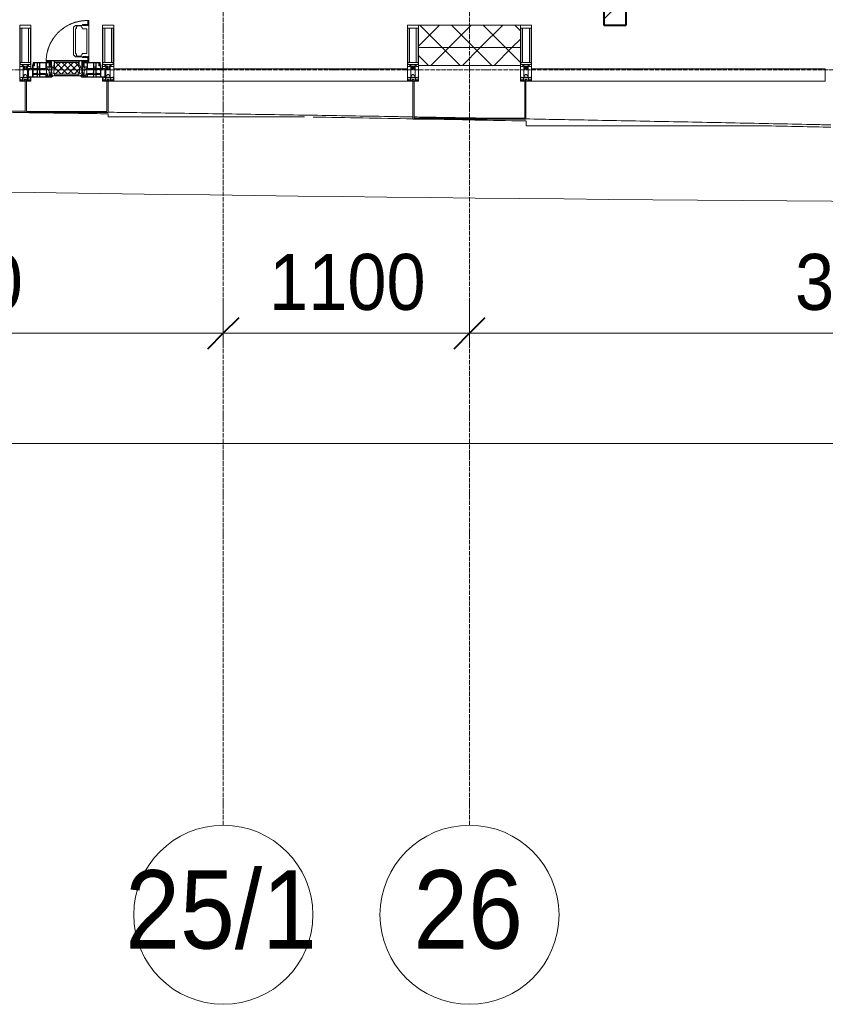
# Model space of a CAD drawing. Header units: millimetres. Extents: x 5617 to 113279, y 7718 to 199432.
# Tile 4 of 79: x 32816 to 36416, y 11226 to 15625. Entities that reach past the tile are written whole.
import ezdxf

# ---------------------------------------------------------------- set-up
doc = ezdxf.new("R2010")
doc.units = ezdxf.units.MM
for name, pattern in [('-D1-02х01', [3, 2, -1]), ('ADSK_Линия сетки', [25, 20, -2.5, 0, -2.5]), ('Линия сетки', [25, 20, -2.5, 0, -2.5])]:
    doc.linetypes.add(name, pattern=pattern)
for name, color, linetype, lineweight in [('Импосты витража', 7, 'Continuous', 18), ('Колонны', 7, 'Continuous', 18), ('Окна', 7, 'Continuous', 18), ('Оси', 7, 'Continuous', 9), ('Панели витража', 7, 'Continuous', 18), ('Размеры', 7, 'Continuous', 9), ('Размеры-100', 7, 'Continuous', 9), ('Стены разрез', 7, 'Continuous', 40), ('Стены штриховка', 7, 'Continuous', 40), ('Форма', 7, 'Continuous', 18), ('Формообразующий элемент-перекрытие', 7, 'Continuous', 18), ('Элементы узлов', 7, 'Continuous', 18)]:
    doc.layers.add(name, color=color, linetype=linetype, lineweight=lineweight)
doc.styles.add('Arial', font='arial.ttf', dxfattribs={"width": 0.9, "height": 250})
doc.styles.add('Arial_1', font='arial.ttf', dxfattribs={"width": 0.9, "height": 350})
doc.dimstyles.new('Основной_2_5_мм', dxfattribs={"dimscale": 304.8, "dimtxt": 255.06485, "dimasz": 0.463911, "dimexe": 0.492126, "dimexo": 0.492126, "dimgap": 0.098425, "dimtad": 1, "dimdec": 0, "dimdsep": 46, "dimtxsty": 'Arial', "dimblk1": 'OBLIQUE', "dimblk2": 'OBLIQUE', "dimsah": 1, "dimcen": 0.09, "dimdle": 0.492126, "dimazin": 2, "dimtfac": 1, "dimtdec": 4, "dimtix": 1, "dimtmove": 0, "dimatfit": 3, "dimfxl": 1, "dimtvp": 1, "dimtolj": 1, "dimtzin": 0, "dimlwd": 20, "dimlwe": 20, "dimarcsym": 2})
pattern_1 = [(45, (0, 0), (-70.71068, 70.71068), []), (135, (0, 0), (-70.71068, -70.71068), [])]

# ---------------------------------------------------------------- blocks, each defined once
blk = doc.blocks.new('135_SLK_K4_AR_rvt-1-МКСС_К4_L15_51_600_')
at = {"layer": 'Стены разрез', "lineweight": 9, "true_color": 0xaaaaaa}
h = blk.add_hatch(dxfattribs=at)
h.set_pattern_fill('FP_3', color=253, style=0, pattern_type=2)
h.set_pattern_definition([(45, (0, 0), (-70.71068, 70.71068), [])])
h.paths.add_polyline_path([(105050, 15600), (105050, 19750), (104950, 19750), (104950, 15600)])
at = {"layer": 'Стены разрез', "color": 253, "true_color": 0xaaaaaa}
for p, q in [((104950, 19750), (104950, 15600)), ((105050, 15600), (105050, 19750)), ((104950, 15600), (105050, 15600))]:
    blk.add_line(p, q, dxfattribs=at)
blk = doc.blocks.new('System Panel - A_PAN_Glass-7508020-МКСС_К4_L15_51_600_')
at = {"layer": 'Панели витража', "color": 253, "lineweight": 5, "true_color": 0xaaaaaa}
for p, q in [((656.25, 55), (-656.25, 55)), ((-656.25, 55), (-656.25, 0)), ((656.25, 0), (656.25, 55)), ((-656.25, 0), (656.25, 0))]:
    blk.add_line(p, q, dxfattribs=at)
blk = doc.blocks.new('Rectangular Mullion - 50Wx250H-2623690-МКСС_К4_L15_51_600_')
at = {"layer": 'Элементы узлов', "color": 253, "lineweight": 5, "true_color": 0xaaaaaa}
for p, q in [((-25, 65.2), (-25, 250)), ((-25, 250), (0, 250)), ((-23, 237.3), (0, 237.3)), ((-23, 237.3), (-23, 73.6)), ((-14.9, 84), (-14.9, 237.3)), ((25, 250), (0, 250)), ((23, 237.3), (0, 237.3)), ((14.9, 84), (14.9, 237.3)), ((23, 237.3), (23, 73.6)), ((25, 65.2), (25, 250)), ((-14, 65.2), (-25, 65.2)), ((0, 84), (-23, 84)), ((-0.5, 73.6), (-23, 73.6)), ((-14, 71.3), (-14, 65.2)), ((-10, 71.3), (-14, 71.3)), ((-10, 53), (-10, 71.3)), ((-8.7, 53), (-10, 53)), ((-10, 53), (-10, 17)), ((-8.7, 53), (-7, 54.7)), ((-7, 65.2), (-5.9, 67.3)), ((-7, 65.2), (-7, 54.7)), ((-4.1, 67.3), (-5.9, 67.3)), ((-4.1, 67.3), (-2.9, 65.1)), ((-2.9, 65.1), (-2.9, 54.6)), ((-1.3, 53), (-2.9, 54.6)), ((0, 53), (-1.3, 53)), ((0, 84), (23, 84)), ((0, 53), (1.3, 53)), ((0.5, 73.6), (23, 73.6)), ((1.3, 53), (2.9, 54.6)), ((4.1, 67.3), (2.9, 65.1)), ((2.9, 65.1), (2.9, 54.6)), ((4.1, 67.3), (5.9, 67.3)), ((7, 65.2), (5.9, 67.3)), ((7, 65.2), (7, 54.7)), ((8.7, 53), (7, 54.7)), ((8.7, 53), (10, 53)), ((10, 71.3), (14, 71.3)), ((10, 53), (10, 71.3)), ((10, 53), (10, 17)), ((14, 71.3), (14, 65.2)), ((14, 65.2), (25, 65.2)), ((-23.8, 14.6), (-25, 14.2)), ((-25, 0), (-25, 14.2)), ((-22.3, 17), (-23.8, 17)), ((-23.8, 17), (-23.8, 14.6)), ((-22.5, 10.6), (-23.8, 14.6)), ((-22.5, 10.6), (-23.7, 9.9)), ((-23.7, 1.3), (-23.7, 9.9)), ((-23.7, 1.3), (-11.8, 1.3)), ((-23.2, 10.2), (-22.5, 8)), ((-22.5, 8), (-22.5, 4.5)), ((-21.3, 4.5), (-22.5, 4.5)), ((-22.3, 17), (-22.3, 16)), ((-22.3, 16), (-21.3, 16)), ((-19, 17.6), (-21.3, 16)), ((-21.3, 4.5), (-21.3, 6.5)), ((-21.3, 6.5), (-14.2, 6.5)), ((-18.4, 16.6), (-19, 17.6)), ((-7.4, 16.6), (-18.4, 16.6)), ((-14.2, 6.5), (-14.2, 4.5)), ((-13.2, 4.5), (-14.2, 4.5)), ((-13.2, 4.5), (-12.2, 7.2)), ((-12.7, 7.6), (-11.3, 11.4)), ((-12.7, 7.6), (-11.8, 6.9)), ((-12.2, 9), (-12.2, 14.8)), ((-12.2, 14.8), (0, 14.8)), ((-11.8, 1.3), (-11.8, 6.9)), ((-10.5, 11.2), (-11.3, 11.4)), ((-10.5, 1.5), (-10.5, 11.2)), ((-4.8, 1.5), (-10.5, 1.5)), ((-10, 17), (-7.5, 17)), ((-8.5, 23), (-1.5, 30)), ((-8.5, 18.5), (-8.5, 23)), ((-7.5, 18.5), (-8.5, 18.5)), ((-7.5, 17), (-7.5, 18.5)), ((-7.4, 18), (-7.4, 16.6)), ((-2.6, 18), (-7.4, 18)), ((0, 8), (-4.8, 8)), ((-4.8, 1.5), (-4.8, 8)), ((-2.6, 18), (-2.6, 16.8)), ((-2.6, 16.8), (0, 16.8)), ((-1.5, 30), (0, 30)), ((1.5, 30), (0, 30)), ((2.6, 16.8), (0, 16.8)), ((0, 14.8), (0, 16.8)), ((0, 14.8), (0, 16.8)), ((12.2, 14.8), (0, 14.8)), ((0, 0), (0, 8)), ((0, 8), (4.8, 8)), ((0, 0), (0, 8)), ((8.5, 23), (1.5, 30)), ((2.6, 18), (2.6, 16.8)), ((2.6, 18), (7.4, 18)), ((4.8, 1.5), (4.8, 8)), ((4.8, 1.5), (10.5, 1.5)), ((7.4, 18), (7.4, 16.6)), ((7.4, 16.6), (18.4, 16.6)), ((7.5, 18.5), (8.5, 18.5)), ((7.5, 17), (7.5, 18.5)), ((10, 17), (7.5, 17)), ((8.5, 18.5), (8.5, 23)), ((10.5, 11.2), (11.3, 11.4)), ((10.5, 1.5), (10.5, 11.2)), ((12.7, 7.6), (11.3, 11.4)), ((12.7, 7.6), (11.8, 6.9)), ((11.8, 1.3), (11.8, 6.9)), ((23.7, 1.3), (11.8, 1.3)), ((12.2, 9), (12.2, 14.8)), ((13.2, 4.5), (12.2, 7.2)), ((13.2, 4.5), (14.2, 4.5)), ((21.3, 6.5), (14.2, 6.5)), ((14.2, 6.5), (14.2, 4.5)), ((18.4, 16.6), (19, 17.6)), ((19, 17.6), (21.3, 16)), ((22.3, 16), (21.3, 16)), ((21.3, 4.5), (21.3, 6.5)), ((21.3, 4.5), (22.5, 4.5)), ((22.3, 17), (22.3, 16)), ((22.3, 17), (23.8, 17)), ((22.5, 10.6), (23.8, 14.6)), ((22.5, 10.6), (23.7, 9.9)), ((23.2, 10.2), (22.5, 8)), ((22.5, 8), (22.5, 4.5)), ((23.7, 1.3), (23.7, 9.9)), ((23.8, 17), (23.8, 14.6)), ((23.8, 14.6), (25, 14.2)), ((25, 0), (25, 14.2)), ((-25, 0), (0, 0)), ((25, 0), (0, 0))]:
    blk.add_line(p, q, dxfattribs=at)
for centre, start, end in [((-0.5, 73.1), 360, 90), ((0.5, 73.1), 90, 180)]:
    blk.add_arc(centre, 0.5, start, end, dxfattribs=at)
blk = doc.blocks.new('Rectangular Mullion - R_StandardFrame_50Wx250H-V56-МКСС_К4_L15_51_600_')
at = {"layer": 'Импосты витража', "color": 253, "lineweight": 5, "true_color": 0xaaaaaa}
for p, q in [((-25, -250), (-25, 0)), ((-25, 0), (0, 0)), ((5, 0), (25, 0)), ((25, 0), (25, -250)), ((25, -250), (-25, -250))]:
    blk.add_line(p, q, dxfattribs=at)
blk = doc.blocks.new('Rectangular Mullion - R_StandardFrame_50Wx250H-7505731-МКСС_К4_L15_51_600_')
at = {"layer": 'Импосты витража', "color": 253, "lineweight": 5, "true_color": 0xaaaaaa}
for p, q in [((-25, -250), (-25, 0)), ((-25, 0), (-5, 0)), ((0, 0), (25, 0)), ((25, 0), (25, -250)), ((25, -250), (-25, -250))]:
    blk.add_line(p, q, dxfattribs=at)
blk = doc.blocks.new('System Panel - A_PAN_Glass-7508972-МКСС_К4_L15_51_600_')
at = {"layer": 'Панели витража', "color": 253, "lineweight": 5, "true_color": 0xaaaaaa}
for p, q in [((656.25, 55), (-656.25, 55)), ((-656.25, 55), (-656.25, 0)), ((656.25, 0), (656.25, 55)), ((-656.25, 0), (656.25, 0))]:
    blk.add_line(p, q, dxfattribs=at)
blk = doc.blocks.new('A_PAN_Створка - 383мм-V66-МКСС_К4_L15_51_600_')
at = {"layer": 'Панели витража', "lineweight": 5}
h = blk.add_hatch(dxfattribs=at)
h.set_pattern_fill('FP_9', color=256, style=0, pattern_type=2)
h.set_pattern_definition([(45, (-102550, -15350), (-14.1421356, 14.1421356), []), (135, (-102550, -15350), (-14.1421356, -14.1421356), [])])
h.paths.add_polyline_path([(-54.5, 31.8), (54.5, 31.8), (54.9, 34.1), (57.2, 36.4), (57.2, 60.8), (54.6, 63.4), (53.6, 82.7), (-54.6, 81.8), (-54.6, 63.4), (-57.2, 60.8), (-57.2, 36.4), (-54.9, 34.1)])
at = {"layer": 'Окна', "lineweight": 5}
for p, q in [((95.1, 270.5), (95.1, 252.9)), ((99.6, 270.5), (95.1, 270.5)), ((99.6, 270.5), (99.6, 87.5)), ((39.7, 249), (31.1, 240.4)), ((31.1, 117.6), (31.1, 240.4)), ((41.4, 234.2), (39.1, 233.8)), ((39.1, 179), (39.1, 233.8)), ((70.1, 249), (39.7, 249)), ((41.4, 234.2), (43.5, 236.3)), ((45, 244.7), (42.3, 239.8)), ((42.3, 239.8), (43.5, 236.3)), ((45.9, 246.8), (45, 244.7)), ((63.3, 246.8), (45.9, 246.8)), ((64.1, 245), (63.3, 246.8)), ((64.1, 245), (66.7, 241)), ((66.7, 241), (68.6, 239.7)), ((68.6, 239.7), (68.6, 236.4)), ((68.6, 236.4), (71.1, 233.9)), ((70.1, 252.9), (70.1, 249)), ((95.1, 252.9), (70.1, 252.9)), ((71.1, 233.9), (89.5, 233.9)), ((74.1, 248.4), (74.1, 252.9)), ((89.1, 248.4), (74.1, 248.4)), ((89.1, 252.9), (89.1, 248.4)), ((89.5, 233.9), (90.6, 232.8)), ((90.6, 125.2), (90.6, 232.8)), ((93.1, 248.4), (93.1, 252.9)), ((97.9, 248.4), (93.1, 248.4)), ((97.9, 262.4), (95.1, 262.4)), ((97.9, 262.4), (97.9, 248.4)), ((39.1, 179), (39.1, 124.2)), ((-91.5, 92), (91.5, 92)), ((-91.5, 87.5), (-91.5, 92)), ((39.7, 109), (31.1, 117.6)), ((41.4, 123.8), (39.1, 124.2)), ((70.1, 109), (39.7, 109)), ((41.4, 123.8), (43.5, 121.7)), ((42.3, 118.2), (43.5, 121.7)), ((45, 113.3), (42.3, 118.2)), ((45.9, 111.2), (45, 113.3)), ((63.3, 111.2), (45.9, 111.2)), ((64.1, 113), (63.3, 111.2)), ((64.1, 113), (66.7, 117)), ((66.7, 117), (68.6, 118.3)), ((68.6, 121.6), (71.1, 124.1)), ((68.6, 118.3), (68.6, 121.6)), ((70.1, 105.1), (70.1, 109)), ((95.1, 105.1), (70.1, 105.1)), ((71.1, 124.1), (89.5, 124.1)), ((74.1, 109.6), (74.1, 105.1)), ((89.1, 109.6), (74.1, 109.6)), ((89.1, 105.1), (89.1, 109.6)), ((89.5, 124.1), (90.6, 125.2)), ((91.5, 92), (91.5, 87.5)), ((93.1, 109.6), (93.1, 105.1)), ((97.9, 109.6), (93.1, 109.6)), ((95.1, 87.5), (95.1, 105.1)), ((97.9, 95.6), (95.1, 95.6)), ((97.9, 95.6), (97.9, 109.6)), ((-171, 57), (-156, 57)), ((-171, 17), (-171, 57)), ((-153, 73.5), (-150, 73.5)), ((-153, 60), (-153, 73.5)), ((-150, 84), (-78, 84)), ((-150, 73.5), (-150, 84)), ((-73.9, 87.5), (-91.5, 87.5)), ((-78, 84), (-78, 23.5)), ((-73.9, 62.5), (-73.9, 87.5)), ((-70, 62.5), (-73.9, 62.5)), ((-70, 32.1), (-70, 62.5)), ((70, 62.5), (70, 32.1)), ((73.9, 62.5), (70, 62.5)), ((73.9, 87.5), (73.9, 62.5)), ((91.5, 87.5), (73.9, 87.5)), ((78, 84), (150, 84)), ((78, 23.5), (78, 84)), ((99.6, 87.5), (95.1, 87.5)), ((150, 84), (150, 73.5)), ((150, 73.5), (153, 73.5)), ((153, 73.5), (153, 60)), ((156, 57), (171, 57)), ((171, 57), (171, 17)), ((-67.9, 17), (-171, 17)), ((-78, 23.5), (-67.9, 23.5)), ((-61.4, 23.5), (-70, 32.1)), ((-67.9, 23.5), (-64.6, 26.8)), ((-67.9, 17), (-67.9, 23.5)), ((-61.4, 23.5), (-67.9, 17)), ((-64.6, 26.8), (-61.4, 23.5)), ((61.4, 23.5), (-61.4, 23.5)), ((70, 32.1), (61.4, 23.5)), ((61.4, 23.5), (64.6, 26.8)), ((67.9, 17), (61.4, 23.5)), ((64.6, 26.8), (67.9, 23.5)), ((67.9, 23.5), (67.9, 17)), ((67.9, 23.5), (78, 23.5)), ((171, 17), (67.9, 17))]:
    blk.add_line(p, q, dxfattribs=at)
at = {"layer": 'Окна', "color": 253, "lineweight": 5, "true_color": 0xaaaaaa}
for p, q in [((-171, 55.5), (-152, 55.5)), ((-152, 20), (-152, 73.5)), ((-150.5, 69.5), (-150.5, 73.5)), ((-145, 69.5), (-150.5, 69.5)), ((-150.5, 33.6), (-150.5, 68)), ((-150.5, 68), (-143.5, 68)), ((-150.5, 56.6), (-132.4, 56.6)), ((-136.4, 52.4), (-150.5, 52.4)), ((-148.5, 82.5), (-132.4, 82.5)), ((-148.5, 81), (-148.5, 82.5)), ((-143.5, 81), (-148.5, 81)), ((-145, 69.5), (-145, 79.5)), ((-143.5, 68), (-143.5, 81)), ((-137.2, 54.8), (-135.8, 50.8)), ((-132.5, 54.8), (-137.2, 54.8)), ((-132.1, 49), (-135.8, 50.8)), ((-132.5, 53.8), (-133.4, 52)), ((-133.4, 52), (-130.1, 50.4)), ((-132.5, 53.8), (-132.5, 54.8)), ((-132.4, 56.6), (-132.4, 82.5)), ((-132.1, 49), (-132.1, 36.8)), ((-131, 82.5), (-120.8, 82.5)), ((-131, 82.5), (-131, 64.6)), ((-131, 64.6), (-120.8, 64.6)), ((-131, 56.5), (-131, 62.6)), ((-120.8, 62.6), (-131, 62.6)), ((-131, 56.5), (-120.8, 56.5)), ((-131, 55.1), (-131, 52.7)), ((-120.8, 55.1), (-131, 55.1)), ((-129.4, 51.1), (-131, 52.7)), ((-130.1, 50.4), (-129.4, 51.1)), ((-130.1, 35.3), (-130.1, 50.4)), ((-122.4, 51.1), (-120.8, 52.7)), ((-121.7, 50.4), (-122.4, 51.1)), ((-118.4, 52), (-121.7, 50.4)), ((-121.7, 35.3), (-121.7, 50.4)), ((-120.8, 82.5), (-120.8, 64.6)), ((-120.8, 56.5), (-120.8, 62.6)), ((-120.8, 55.1), (-120.8, 52.7)), ((-119.7, 49), (-115.9, 50.8)), ((-119.7, 49), (-119.7, 36.8)), ((-119.3, 82.5), (-92.5, 82.5)), ((-119.3, 56.6), (-119.3, 82.5)), ((-92.5, 56.6), (-119.3, 56.6)), ((-119.3, 54.8), (-114.6, 54.8)), ((-119.3, 53.8), (-119.3, 54.8)), ((-119.3, 53.8), (-118.4, 52)), ((-114.6, 54.8), (-115.9, 50.8)), ((-94.1, 52.5), (-115.3, 52.5)), ((-89.9, 50.9), (-94.1, 52.5)), ((-92.5, 56.6), (-92.5, 82.5)), ((-90.8, 82.5), (-79.5, 82.5)), ((-90.8, 64.6), (-90.8, 82.5)), ((-80.1, 64.6), (-90.8, 64.6)), ((-90.8, 62.7), (-90.8, 56.6)), ((-80.4, 62.7), (-90.8, 62.7)), ((-90.8, 56.6), (-85.9, 56.6)), ((-89.9, 52.2), (-88.6, 53.5)), ((-89.9, 52.2), (-89.9, 50.9)), ((-89.9, 35.1), (-89.9, 50.9)), ((-85.9, 53.5), (-88.6, 53.5)), ((-85.9, 56.6), (-85.9, 53.5)), ((-85.9, 53.5), (-78, 45.6)), ((-85, 84), (-85, 87.5)), ((-85, 87.5), (-78, 87.5)), ((-78, 84), (-85, 84)), ((-80.4, 61.1), (-80.4, 62.7)), ((-78, 61.1), (-80.4, 61.1)), ((-80.1, 66.1), (-80.1, 64.6)), ((-78, 66.1), (-80.1, 66.1)), ((-79.5, 82.5), (-79.5, 80.6)), ((-79.5, 80.6), (-78, 80.6)), ((-78, 87.5), (-78, 84)), ((-78, 66.1), (-78, 61.1)), ((-78, 45.6), (-78, 36.8)), ((78, 87.5), (78, 84)), ((85, 87.5), (78, 87.5)), ((78, 84), (85, 84)), ((79.5, 80.6), (78, 80.6)), ((78, 66.1), (78, 61.1)), ((78, 66.1), (80.1, 66.1)), ((78, 61.1), (80.4, 61.1)), ((85.9, 53.5), (78, 45.6)), ((78, 45.6), (78, 36.8)), ((90.8, 82.5), (79.5, 82.5)), ((79.5, 82.5), (79.5, 80.6)), ((80.1, 66.1), (80.1, 64.6)), ((80.1, 64.6), (90.8, 64.6)), ((80.4, 62.7), (90.8, 62.7)), ((80.4, 61.1), (80.4, 62.7)), ((85, 84), (85, 87.5)), ((85.9, 56.6), (85.9, 53.5)), ((90.8, 56.6), (85.9, 56.6)), ((85.9, 53.5), (88.6, 53.5)), ((89.9, 52.2), (88.6, 53.5)), ((89.9, 50.9), (94.1, 52.5)), ((89.9, 52.2), (89.9, 50.9)), ((89.9, 35.1), (89.9, 50.9)), ((90.8, 64.6), (90.8, 82.5)), ((90.8, 62.7), (90.8, 56.6)), ((119.3, 82.5), (92.5, 82.5)), ((92.5, 56.6), (92.5, 82.5)), ((92.5, 56.6), (119.3, 56.6)), ((94.1, 52.5), (115.3, 52.5)), ((114.6, 54.8), (115.9, 50.8)), ((119.3, 54.8), (114.6, 54.8)), ((119.7, 49), (115.9, 50.8)), ((119.3, 53.8), (118.4, 52)), ((118.4, 52), (121.7, 50.4)), ((119.3, 56.6), (119.3, 82.5)), ((119.3, 53.8), (119.3, 54.8)), ((119.7, 49), (119.7, 36.8)), ((120.8, 82.5), (120.8, 64.6)), ((131, 82.5), (120.8, 82.5)), ((131, 64.6), (120.8, 64.6)), ((120.8, 56.5), (120.8, 62.6)), ((120.8, 62.6), (131, 62.6)), ((131, 56.5), (120.8, 56.5)), ((120.8, 55.1), (120.8, 52.7)), ((120.8, 55.1), (131, 55.1)), ((122.4, 51.1), (120.8, 52.7)), ((121.7, 50.4), (122.4, 51.1)), ((121.7, 35.3), (121.7, 50.4)), ((129.4, 51.1), (131, 52.7)), ((130.1, 50.4), (129.4, 51.1)), ((133.4, 52), (130.1, 50.4)), ((130.1, 35.3), (130.1, 50.4)), ((131, 82.5), (131, 64.6)), ((131, 56.5), (131, 62.6)), ((131, 55.1), (131, 52.7)), ((132.1, 49), (135.8, 50.8)), ((132.1, 49), (132.1, 36.8)), ((132.4, 56.6), (132.4, 82.5)), ((148.5, 82.5), (132.4, 82.5)), ((150.5, 56.6), (132.4, 56.6)), ((132.5, 54.8), (137.2, 54.8)), ((132.5, 53.8), (132.5, 54.8)), ((132.5, 53.8), (133.4, 52)), ((137.2, 54.8), (135.8, 50.8)), ((136.4, 52.4), (150.5, 52.4)), ((143.5, 81), (148.5, 81)), ((143.5, 68), (143.5, 81)), ((150.5, 68), (143.5, 68)), ((145, 69.5), (145, 79.5)), ((145, 69.5), (150.5, 69.5)), ((148.5, 81), (148.5, 82.5)), ((150.5, 69.5), (150.5, 73.5)), ((150.5, 33.6), (150.5, 68)), ((152, 20), (152, 73.5)), ((171, 55.5), (152, 55.5)), ((-171, 18.5), (-153.5, 18.5)), ((-153.5, 18.5), (-152, 20)), ((-136.3, 33.6), (-150.5, 33.6)), ((-150.5, 29.4), (-132.4, 29.4)), ((-150.5, 17), (-150.5, 29.4)), ((-132.4, 18.6), (-150.5, 18.6)), ((-137.2, 31), (-135.8, 35)), ((-132.5, 31), (-137.2, 31)), ((-132.1, 36.8), (-135.8, 35)), ((-133.4, 33.7), (-130.1, 35.3)), ((-132.5, 31.9), (-133.4, 33.7)), ((-132.5, 31.9), (-132.5, 31)), ((-132.4, 29.4), (-132.4, 18.6)), ((-129.4, 34.6), (-131, 33)), ((-131, 30.9), (-131, 33)), ((-120.8, 30.9), (-131, 30.9)), ((-131, 29.5), (-120.8, 29.5)), ((-131, 18.2), (-131, 29.5)), ((-120.8, 18.2), (-131, 18.2)), ((-130.1, 35.3), (-129.4, 34.6)), ((-121.7, 35.3), (-122.4, 34.6)), ((-122.4, 34.6), (-120.8, 33)), ((-118.4, 33.7), (-121.7, 35.3)), ((-120.8, 30.9), (-120.8, 33)), ((-120.8, 18.2), (-120.8, 29.5)), ((-119.7, 36.8), (-115.9, 35)), ((-119.3, 31.9), (-118.4, 33.7)), ((-119.3, 31.9), (-119.3, 31)), ((-119.3, 31), (-114.6, 31)), ((-92.5, 29.4), (-119.3, 29.4)), ((-119.3, 29.4), (-119.3, 18.6)), ((-119.3, 18.6), (-92.5, 18.6)), ((-114.6, 31), (-115.9, 35)), ((-94.1, 33.5), (-115.4, 33.5)), ((-89.9, 35.1), (-94.1, 33.5)), ((-92.5, 18.6), (-92.5, 29.4)), ((-90.8, 18.5), (-90.8, 29.4)), ((-90.8, 29.4), (-85.9, 29.4)), ((-87.3, 18.5), (-90.8, 18.5)), ((-89.9, 32.5), (-89.9, 35.1)), ((-85.9, 32.5), (-89.9, 32.5)), ((-87.3, 21.9), (-85.9, 21.9)), ((-87.3, 20.4), (-87.3, 21.9)), ((-87.3, 20.4), (-87.3, 18.5)), ((-84.8, 20.4), (-87.3, 20.4)), ((-85.9, 29.4), (-85.9, 32.5)), ((-85.9, 21.9), (-85.9, 29.4)), ((-85.9, 18.2), (-85.9, 20.4)), ((-75.9, 18.2), (-85.9, 18.2)), ((-83.4, 20.4), (-84.8, 20.4)), ((-70, 33.8), (-83.4, 20.4)), ((-78, 36.8), (-70, 36.8)), ((-75.9, 23.5), (-73, 23.5)), ((-75.9, 21.5), (-75.9, 23.5)), ((-75.9, 21.5), (-75.9, 18.2)), ((-74.9, 21.5), (-75.9, 21.5)), ((-74.9, 17.9), (-74.9, 21.5)), ((-68.9, 17.9), (-74.9, 17.9)), ((-67.2, 29.3), (-73, 23.5)), ((-70, 36.8), (-70, 33.8)), ((-68.9, 21.5), (-68.9, 17.9)), ((-67.9, 21.5), (-68.9, 21.5)), ((-67.9, 23.5), (-64.6, 26.8)), ((-67.9, 21.5), (-67.9, 23.5)), ((-64.6, 26.8), (-67.2, 29.3)), ((64.6, 26.8), (67.2, 29.3)), ((67.9, 23.5), (64.6, 26.8)), ((67.2, 29.3), (73, 23.5)), ((67.9, 21.5), (67.9, 23.5)), ((67.9, 21.5), (68.9, 21.5)), ((68.9, 21.5), (68.9, 17.9)), ((68.9, 17.9), (74.9, 17.9)), ((70, 36.8), (70, 33.8)), ((78, 36.8), (70, 36.8)), ((70, 33.8), (83.4, 20.4)), ((75.9, 23.5), (73, 23.5)), ((74.9, 21.5), (75.9, 21.5)), ((74.9, 17.9), (74.9, 21.5)), ((75.9, 21.5), (75.9, 23.5)), ((75.9, 21.5), (75.9, 18.2)), ((75.9, 18.2), (85.9, 18.2)), ((83.4, 20.4), (84.8, 20.4)), ((84.8, 20.4), (87.3, 20.4)), ((85.9, 32.5), (89.9, 32.5)), ((85.9, 29.4), (85.9, 32.5)), ((85.9, 21.9), (85.9, 29.4)), ((90.8, 29.4), (85.9, 29.4)), ((87.3, 21.9), (85.9, 21.9)), ((85.9, 18.2), (85.9, 20.4)), ((87.3, 20.4), (87.3, 21.9)), ((87.3, 20.4), (87.3, 18.5)), ((87.3, 18.5), (90.8, 18.5)), ((89.9, 35.1), (94.1, 33.5)), ((89.9, 32.5), (89.9, 35.1)), ((90.8, 18.5), (90.8, 29.4)), ((92.5, 18.6), (92.5, 29.4)), ((92.5, 29.4), (119.3, 29.4)), ((119.3, 18.6), (92.5, 18.6)), ((94.1, 33.5), (115.4, 33.5)), ((114.6, 31), (115.9, 35)), ((119.3, 31), (114.6, 31)), ((119.7, 36.8), (115.9, 35)), ((118.4, 33.7), (121.7, 35.3)), ((119.3, 31.9), (118.4, 33.7)), ((119.3, 31.9), (119.3, 31)), ((119.3, 29.4), (119.3, 18.6)), ((122.4, 34.6), (120.8, 33)), ((120.8, 30.9), (120.8, 33)), ((120.8, 30.9), (131, 30.9)), ((120.8, 18.2), (120.8, 29.5)), ((131, 29.5), (120.8, 29.5)), ((120.8, 18.2), (131, 18.2)), ((121.7, 35.3), (122.4, 34.6)), ((130.1, 35.3), (129.4, 34.6)), ((129.4, 34.6), (131, 33)), ((133.4, 33.7), (130.1, 35.3)), ((131, 30.9), (131, 33)), ((131, 18.2), (131, 29.5)), ((132.1, 36.8), (135.8, 35)), ((150.5, 29.4), (132.4, 29.4)), ((132.4, 29.4), (132.4, 18.6)), ((132.4, 18.6), (150.5, 18.6)), ((132.5, 31.9), (133.4, 33.7)), ((132.5, 31.9), (132.5, 31)), ((132.5, 31), (137.2, 31)), ((137.2, 31), (135.8, 35)), ((136.3, 33.6), (150.5, 33.6)), ((150.5, 17), (150.5, 29.4)), ((153.5, 18.5), (152, 20)), ((171, 18.5), (153.5, 18.5))]:
    blk.add_line(p, q, dxfattribs=at)
at = {"layer": 'Окна', "linetype": '-D1-02х01', "lineweight": 5}
blk.add_arc((91.4, 87.5), 183, 88.8555, 178.5909, dxfattribs=at)
at = {"layer": 'Окна', "lineweight": 5}
for centre, start, end in [((-156, 60), 270, 360), ((156, 60), 180, 270)]:
    blk.add_arc(centre, 3, start, end, dxfattribs=at)
at = {"layer": 'Элементы узлов', "color": 253, "lineweight": 5, "true_color": 0xaaaaaa}
for p, q in [((-91.5, 92), (-91.5, 87.5)), ((-91.5, 92), (91.5, 92)), ((-83.4, 90.3), (-69.4, 90.3)), ((-83.4, 90.3), (-83.4, 87.5)), ((-69.4, 90.3), (-69.4, 85.5)), ((-67.9, 89.3), (-66.9, 90.3)), ((-67.9, 62.5), (-67.9, 89.3)), ((-66.9, 90.3), (-57.4, 90.3)), ((-57.4, 90.3), (-56.4, 89.4)), ((-56.4, 89.4), (-56.4, 67.7)), ((-53.9, 90.3), (-54.9, 89.3)), ((-54.9, 89.3), (-54.9, 85.6)), ((53.9, 90.3), (-53.9, 90.3)), ((53.9, 90.3), (54.9, 89.3)), ((54.9, 89.3), (54.9, 85.6)), ((57.4, 90.3), (56.4, 89.4)), ((56.4, 89.4), (56.4, 67.7)), ((66.9, 90.3), (57.4, 90.3)), ((67.9, 89.3), (66.9, 90.3)), ((67.9, 62.5), (67.9, 89.3)), ((69.4, 90.3), (69.4, 85.5)), ((83.4, 90.3), (69.4, 90.3)), ((83.4, 90.3), (83.4, 87.5)), ((91.5, 92), (91.5, 87.5)), ((-91.5, 87.5), (-73.9, 87.5)), ((-73.9, 87.5), (-73.9, 62.5)), ((-69.4, 85.5), (-73.9, 85.5)), ((-73.9, 81.5), (-69.4, 81.5)), ((-69.4, 66.5), (-73.9, 66.5)), ((-73.9, 62.5), (-70, 62.5)), ((-70, 62.5), (-70, 32.1)), ((-69.4, 81.5), (-69.4, 66.5)), ((-61.7, 62.5), (-67.9, 62.5)), ((-66, 56.5), (-67.8, 55.7)), ((-67.8, 55.7), (-67.8, 38.3)), ((-66, 56.5), (-62, 59.1)), ((-62, 59.1), (-60.7, 61)), ((-60.1, 67.7), (-61.7, 64.9)), ((-61.7, 64.9), (-61.7, 62.5)), ((-60.7, 61), (-57.4, 61)), ((-56.4, 67.7), (-60.1, 67.7)), ((-57.4, 61), (-54.9, 63.5)), ((-54.6, 63.4), (-57.2, 60.8)), ((-57.2, 60.8), (-57.2, 36.4)), ((-54.9, 85.6), (-53.9, 84.6)), ((-54.9, 81.9), (-53.8, 83)), ((-54.9, 63.5), (-54.9, 81.9)), ((-53.6, 82.7), (-54.6, 81.8)), ((-54.6, 81.8), (-54.6, 63.4)), ((-53.9, 84.6), (53.9, 84.6)), ((53.8, 83), (-53.8, 83)), ((53.6, 82.7), (-53.6, 82.7)), ((54.6, 81.8), (53.6, 82.7)), ((54.9, 81.9), (53.8, 83)), ((54.9, 85.6), (53.9, 84.6)), ((54.6, 63.4), (54.6, 81.8)), ((57.2, 60.8), (54.6, 63.4)), ((54.9, 63.5), (54.9, 81.9)), ((57.4, 61), (54.9, 63.5)), ((56.4, 67.7), (60.1, 67.7)), ((57.2, 36.4), (57.2, 60.8)), ((60.7, 61), (57.4, 61)), ((60.1, 67.7), (61.7, 64.9)), ((62, 59.1), (60.7, 61)), ((61.7, 64.9), (61.7, 62.5)), ((61.7, 62.5), (67.9, 62.5)), ((66, 56.5), (62, 59.1)), ((66, 56.5), (67.8, 55.7)), ((67.8, 55.7), (67.8, 38.3)), ((69.4, 85.5), (73.9, 85.5)), ((69.4, 81.5), (69.4, 66.5)), ((73.9, 81.5), (69.4, 81.5)), ((69.4, 66.5), (73.9, 66.5)), ((70, 62.5), (70, 32.1)), ((73.9, 62.5), (70, 62.5)), ((91.5, 87.5), (73.9, 87.5)), ((73.9, 87.5), (73.9, 62.5)), ((-70, 32.1), (-61.4, 23.5)), ((-67.8, 38.3), (-65.7, 37.4)), ((-65.7, 37.4), (-60.8, 34.7)), ((61.4, 23.5), (-61.4, 23.5)), ((-60.8, 34.7), (-57.3, 35.9)), ((-55.2, 33.8), (-57.3, 35.9)), ((-57.2, 36.4), (-54.9, 34.1)), ((-55.2, 33.8), (-54.8, 31.5)), ((-54.9, 34.1), (-54.5, 31.8)), ((-53.9, 30.5), (-54.9, 29.5)), ((-54.9, 29.5), (-54.9, 25.8)), ((-54.9, 25.8), (-53.9, 24.8)), ((0, 31.5), (-54.8, 31.5)), ((-54.5, 31.8), (54.5, 31.8)), ((53.9, 30.5), (-53.9, 30.5)), ((-53.9, 24.8), (53.9, 24.8)), ((0, 31.5), (54.8, 31.5)), ((53.9, 30.5), (54.9, 29.5)), ((54.9, 25.8), (53.9, 24.8)), ((54.5, 31.8), (54.9, 34.1)), ((55.2, 33.8), (54.8, 31.5)), ((54.9, 34.1), (57.2, 36.4)), ((54.9, 29.5), (54.9, 25.8)), ((55.2, 33.8), (57.3, 35.9)), ((60.8, 34.7), (57.3, 35.9)), ((65.7, 37.4), (60.8, 34.7)), ((70, 32.1), (61.4, 23.5)), ((67.8, 38.3), (65.7, 37.4))]:
    blk.add_line(p, q, dxfattribs=at)
blk = doc.blocks.new('Rectangular Mullion - R_StandardFrame_50Wx250H-V61-МКСС_К4_L15_51_600_')
at = {"layer": 'Импосты витража', "color": 253, "lineweight": 5, "true_color": 0xaaaaaa}
for p, q in [((-25, -250), (-25, 0)), ((-25, 0), (0, 0)), ((5, 0), (25, 0)), ((25, 0), (25, -17)), ((25, -57), (25, -250)), ((25, -250), (-25, -250))]:
    blk.add_line(p, q, dxfattribs=at)
blk = doc.blocks.new('Rectangular Mullion - R_StandardFrame_50Wx250H-V62-МКСС_К4_L15_51_600_')
at = {"layer": 'Импосты витража', "color": 253, "lineweight": 5, "true_color": 0xaaaaaa}
for p, q in [((-25, -17), (-25, 0)), ((-25, 0), (-5, 0)), ((0, 0), (25, 0)), ((25, 0), (25, -250)), ((-25, -250), (-25, -57)), ((25, -250), (-25, -250))]:
    blk.add_line(p, q, dxfattribs=at)
blk = doc.blocks.new('A_SLK_PAN_Type1 - Прямой тип панели-6537712-МКСС_К4_L15_51_600_')
at = {"layer": 'Колонны', "lineweight": 5}
for p, q in [((-252.5, 170), (252.5, 170)), ((-252.5, 0), (-252.5, 170)), ((-247.5, 165), (-247.5, 0)), ((247.5, 165), (-247.5, 165)), ((247.5, 0), (247.5, 165)), ((252.5, 170), (252.5, 0)), ((-247.5, 0), (-252.5, 0)), ((252.5, 0), (247.5, 0))]:
    blk.add_line(p, q, dxfattribs=at)
blk = doc.blocks.new('A_SLK_PAN_Type1 - Прямой тип панели Ф-1_1-7502421-МКСС_К4_L15_51_600_')
at = {"layer": 'Колонны', "lineweight": 5}
for p, q in [((-185, 140), (185, 140)), ((-185, 0), (-185, 140)), ((-180, 135), (-180, 0)), ((180, 135), (-180, 135)), ((180, 0), (180, 135)), ((185, 140), (185, 0)), ((-180, 0), (-185, 0)), ((185, 0), (180, 0))]:
    blk.add_line(p, q, dxfattribs=at)
blk = doc.blocks.new('A_OGR_PAN_Отлив - A_OGR_PAN_Отлив-6121845-МКСС_К4_L15_51_600_')
at = {"layer": 'Колонны', "color": 253, "lineweight": 5, "true_color": 0xaaaaaa}
for q in [(-681.2, -177.9), (408.6, -200)]:
    blk.add_line((-681.2, -200), q, dxfattribs=at)
blk = doc.blocks.new('A_OGR_PAN_Отлив - A_OGR_PAN_Отлив-6122042-МКСС_К4_L15_51_600_')
at = {"layer": 'Колонны', "color": 253, "lineweight": 5, "true_color": 0xaaaaaa}
for q in [(-681.2, -146), (195.7, -160)]:
    blk.add_line((-681.2, -160), q, dxfattribs=at)
blk = doc.blocks.new('135_SLK_K4_AR_FCD_rvt-1-МКСС_К4_L15_51_600_')
at = {"layer": 'Стены разрез', "lineweight": 5, "true_color": 0xaaaaaa}
h = blk.add_hatch(dxfattribs=at)
h.set_pattern_fill('FP_4', color=253, style=0, pattern_type=2)
h.set_pattern_definition(pattern_1)
h.paths.add_polyline_path([(104577.5, 15500), (104577.5, 15600), (104122.5, 15600), (104122.5, 15500)])
h = blk.add_hatch(dxfattribs=at)
h.set_pattern_fill('FP_4', color=253, style=0, pattern_type=2)
h.set_pattern_definition(pattern_1)
h.paths.add_polyline_path([(104577.5, 15420), (104577.5, 15500), (104122.5, 15500), (104122.5, 15420)])
at = {"layer": 'Стены разрез', "color": 253, "lineweight": 9, "true_color": 0xaaaaaa}
for p, q in [((104577.5, 15600), (104122.5, 15600)), ((104122.5, 15600), (104122.5, 15420)), ((104577.5, 15420), (104577.5, 15600)), ((104122.5, 15420), (104577.5, 15420))]:
    blk.add_line(p, q, dxfattribs=at)
at = {"layer": 'Стены штриховка', "color": 253, "lineweight": 9, "true_color": 0xaaaaaa}
blk.add_line((104577.5, 15500), (104122.5, 15500), dxfattribs=at)
at = {"layer": 'Форма', "color": 253, "lineweight": 9, "true_color": 0xaaaaaa}
for points, knots in [([(100125.7, 15230), (100238.5, 15230), (100464.4, 15229.7), (100803.9, 15228.6), (101087.2, 15227.1), (101314, 15225.6), (101484.1, 15224.4), (101654.2, 15223), (101880.6, 15220.9), (102117.5, 15218.5), (102297.8, 15216.4), (102364.9, 15215.6)], [-1, -1, -1, -1, -0.99074074, -0.98148148, -0.97222222, -0.96759259, -0.96296296, -0.95833333, -0.9537037, -0.94444444, -0.93894489, -0.93894489, -0.93894489, -0.93894489]), ([(102734.9, 15211), (102770.7, 15210.6), (102863.3, 15209.3), (103012.5, 15207.3), (103238.9, 15204), (103521.7, 15199.7), (103804.5, 15195.2), (103996.4, 15191.9), (104075.2, 15190.6), (104097.4, 15190.2)], [-0.92885634, -0.92885634, -0.92885634, -0.92885634, -0.92592593, -0.9212963, -0.91666667, -0.90740741, -0.89814815, -0.89351852, -0.89170387, -0.89170387, -0.89170387, -0.89170387]), ([(104102.3, 15190.1), (104135.1, 15189.6), (104224.6, 15188), (104318, 15186.4), (104378.6, 15185.3), (104382.6, 15185.2)], [-0.89157163, -0.89157163, -0.89157163, -0.89157163, -0.888888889, -0.884259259, -0.883934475, -0.883934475, -0.883934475, -0.883934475]), ([(104602.7, 15181.2), (104695.1, 15179.5), (104900.6, 15175.7), (105162.7, 15170.7), (105389, 15166.2), (105558.9, 15162.8), (105728.8, 15159.4), (105864.2, 15156.6), (105942.9, 15155), (105965.1, 15154.5)], [-0.87793294, -0.87793294, -0.87793294, -0.87793294, -0.87037037, -0.86111111, -0.85648148, -0.85185185, -0.84722222, -0.84259259, -0.84077784, -0.84077784, -0.84077784, -0.84077784])]:
    blk.add_open_spline(points, degree=3, knots=knots, dxfattribs=at)
at = {"layer": 'Форма', "color": 253, "lineweight": 5, "true_color": 0xaaaaaa}
blk.add_open_spline([(97211.3, 14941.9), (101233.2, 14861), (107002.1, 14772), (112942.2, 14812.1), (114515, 14829.1)], degree=3, knots=[33.834917, 33.834917, 33.834917, 33.834917, 55.669869, 63.590473, 63.590473, 63.590473, 63.590473], dxfattribs=at)
at = {"layer": 'Формообразующий элемент-перекрытие', "color": 253, "lineweight": 5, "true_color": 0xaaaaaa}
for points, knots in [([(102735, 15204.1), (102690.7, 15204.8), (102548.4, 15206.8), (102406.1, 15208.8), (102308.2, 15210.1)], [0.91606871, 0.91606871, 0.91606871, 0.91606871, 0.91964286, 0.92754735, 0.92754735, 0.92754735, 0.92754735]), ([(104097.5, 15181.5), (104097, 15181.5), (103948.5, 15184.2), (103800, 15186.8), (103651.9, 15189.4)], [0.87942696, 0.87942696, 0.87942696, 0.87942696, 0.87946429, 0.89141052, 0.89141052, 0.89141052, 0.89141052]), ([(104602.5, 15172), (104599.7, 15172), (104450.2, 15174.9), (104300.7, 15177.7), (104154, 15180.5)], [0.86584553, 0.86584553, 0.86584553, 0.86584553, 0.86607143, 0.87790838, 0.87790838, 0.87790838, 0.87790838])]:
    blk.add_open_spline(points, degree=3, knots=knots, dxfattribs=at)
blk.add_open_spline([(105965, 15144.3), (105871.3, 15146.3), (105777.5, 15148.3), (105683.8, 15150.3)], degree=3, dxfattribs=at)
at = {"layer": 'Импосты витража', "color": 253, "lineweight": 5, "true_color": 0xaaaaaa}
for p in [(102365, 15350), (102735, 15350), (104097.5, 15350), (104602.5, 15350)]:
    blk.add_blockref('Rectangular Mullion - 50Wx250H-2623690-МКСС_К4_L15_51_600_', p, dxfattribs=at)
at = {"layer": 'Импосты витража', "color": 253, "lineweight": 5, "true_color": 0xaaaaaa, "extrusion": (0, 0, -1), "rotation": 180}
for name, p in [('Rectangular Mullion - R_StandardFrame_50Wx250H-V61-МКСС_К4_L15_51_600_', (-102365, 15350)), ('Rectangular Mullion - R_StandardFrame_50Wx250H-V62-МКСС_К4_L15_51_600_', (-102735, 15350)), ('Rectangular Mullion - R_StandardFrame_50Wx250H-V56-МКСС_К4_L15_51_600_', (-104097.5, 15350)), ('Rectangular Mullion - R_StandardFrame_50Wx250H-7505731-МКСС_К4_L15_51_600_', (-104602.5, 15350))]:
    blk.add_blockref(name, p, dxfattribs=at)
at = {"layer": 'Колонны', "color": 253, "lineweight": 5, "true_color": 0xaaaaaa, "rotation": 180}
for name, p in [('A_SLK_PAN_Type1 - Прямой тип панели Ф-1_1-7502421-МКСС_К4_L15_51_600_', (102550, 15350)), ('A_SLK_PAN_Type1 - Прямой тип панели-6537712-МКСС_К4_L15_51_600_', (104350, 15350))]:
    blk.add_blockref(name, p, dxfattribs=at)
at = {"layer": 'Колонны', "color": 253, "lineweight": 5, "true_color": 0xaaaaaa}
for name, p in [('A_OGR_PAN_Отлив - A_OGR_PAN_Отлив-6122042-МКСС_К4_L15_51_600_', (103416.3, 15350)), ('A_OGR_PAN_Отлив - A_OGR_PAN_Отлив-6121845-МКСС_К4_L15_51_600_', (105283.8, 15350))]:
    blk.add_blockref(name, p, dxfattribs=at)
at = {"layer": 'Панели витража', "color": 253, "lineweight": 5, "true_color": 0xaaaaaa}
for name, p in [('A_PAN_Створка - 383мм-V66-МКСС_К4_L15_51_600_', (102550, 15350)), ('System Panel - A_PAN_Glass-7508972-МКСС_К4_L15_51_600_', (103416.3, 15350)), ('System Panel - A_PAN_Glass-7508020-МКСС_К4_L15_51_600_', (105283.8, 15350))]:
    blk.add_blockref(name, p, dxfattribs=at)
blk = doc.blocks.new('Ось сетки - Круг_Ø8 мм-6577-МКСС_К4_L15_51_600_')
at = {"layer": 'Оси', "lineweight": 20}
for start, end in [(360, 180), (180, 360)]:
    blk.add_arc((0, 0), 4, start, end, dxfattribs=at)
blk = doc.blocks.new('DIMBLOCK1-МКСС_К4_L15_51_600_')
at = {"layer": 'Размеры-100', "lineweight": 20, "transparency": 16777216}
for p, q in [((31226.3, 14223.5), (31226.3, 14373.5)), ((33726.3, 14223.5), (33726.3, 14373.5)), ((31226.3, 14223.5), (33726.3, 14223.5)), ((31226.3, 14223.5), (31226.3, 14173.5)), ((33726.3, 14223.5), (33726.3, 14173.5))]:
    blk.add_line(p, q, dxfattribs=at)
at = {"layer": 'Размеры-100', "lineweight": 40, "transparency": 16777216}
for p, q in [((31226.3, 14223.5), (31297, 14294.2)), ((33726.3, 14223.5), (33797, 14294.2)), ((31226.3, 14223.5), (31155.6, 14152.8)), ((33726.3, 14223.5), (33655.6, 14152.8))]:
    blk.add_line(p, q, dxfattribs=at)
at = {"layer": 'Размеры-100', "color": 0, "lineweight": 20, "transparency": 16777216, "insert": (32131, 14578.1), "char_height": 250, "width": 828.765, "attachment_point": 1, "line_spacing_factor": 0.941778, "style": 'Arial'}
blk.add_mtext('2500', dxfattribs=at)
blk = doc.blocks.new('_Oblique')
at = {"color": 0, "linetype": 'ByBlock', "lineweight": -2}
blk.add_line((-0.5, -0.5), (0.5, 0.5), dxfattribs=at)
blk = doc.blocks.new('DIMBLOCK2-МКСС_К4_L15_51_600_')
at = {"layer": 'Размеры-100', "lineweight": 20, "transparency": 16777216}
for p, q in [((33726.3, 14223.5), (33726.3, 14373.5)), ((34826.3, 14223.5), (34826.3, 14373.5)), ((33726.3, 14223.5), (34826.3, 14223.5)), ((33726.3, 14223.5), (33726.3, 14173.5)), ((34826.3, 14223.5), (34826.3, 14173.5))]:
    blk.add_line(p, q, dxfattribs=at)
at = {"layer": 'Размеры-100', "lineweight": 40, "transparency": 16777216}
for p, q in [((33726.3, 14223.5), (33797, 14294.2)), ((34826.3, 14223.5), (34897, 14294.2)), ((33726.3, 14223.5), (33655.6, 14152.8)), ((34826.3, 14223.5), (34755.6, 14152.8))]:
    blk.add_line(p, q, dxfattribs=at)
at = {"layer": 'Размеры-100', "color": 0, "lineweight": 20, "transparency": 16777216, "insert": (33931, 14578.1), "char_height": 250, "width": 828.765, "attachment_point": 1, "line_spacing_factor": 0.941778, "style": 'Arial'}
blk.add_mtext('1100', dxfattribs=at)
blk = doc.blocks.new('DIMBLOCK3-МКСС_К4_L15_51_600_')
at = {"layer": 'Размеры-100', "lineweight": 20, "transparency": 16777216}
for p, q in [((34826.3, 14223.5), (34826.3, 14373.5)), ((38426.3, 14223.5), (38426.3, 14373.5)), ((34826.3, 14223.5), (38426.3, 14223.5)), ((34826.3, 14223.5), (34826.3, 14173.5)), ((38426.3, 14223.5), (38426.3, 14173.5))]:
    blk.add_line(p, q, dxfattribs=at)
at = {"layer": 'Размеры-100', "lineweight": 40, "transparency": 16777216}
for p, q in [((34826.3, 14223.5), (34897, 14294.2)), ((38426.3, 14223.5), (38497, 14294.2)), ((34826.3, 14223.5), (34755.6, 14152.8)), ((38426.3, 14223.5), (38355.6, 14152.8))]:
    blk.add_line(p, q, dxfattribs=at)
at = {"layer": 'Размеры-100', "color": 0, "lineweight": 20, "transparency": 16777216, "insert": (36281, 14578.1), "char_height": 250, "width": 828.765, "attachment_point": 1, "line_spacing_factor": 0.941778, "style": 'Arial'}
blk.add_mtext('3600', dxfattribs=at)
blk = doc.blocks.new('DIMBLOCK15-МКСС_К4_L15_51_600_')
at = {"layer": 'Размеры-100', "lineweight": 20, "transparency": 16777216}
for p, q in [((31226.3, 13730.7), (31226.3, 13880.7)), ((67226.3, 13730.7), (67226.3, 13880.7)), ((31076.3, 13730.7), (67376.3, 13730.7)), ((31226.3, 13730.7), (31226.3, 13680.7)), ((67226.3, 13730.7), (67226.3, 13680.7))]:
    blk.add_line(p, q, dxfattribs=at)
at = {"layer": 'Размеры-100', "lineweight": 40, "transparency": 16777216}
for p, q in [((31226.3, 13730.7), (31297, 13801.4)), ((67226.3, 13730.7), (67297, 13801.4)), ((31226.3, 13730.7), (31155.6, 13660)), ((67226.3, 13730.7), (67155.6, 13660))]:
    blk.add_line(p, q, dxfattribs=at)
at = {"layer": 'Размеры-100', "color": 0, "lineweight": 20, "transparency": 16777216, "insert": (48794.7, 14085.3), "char_height": 250, "width": 1035.956, "attachment_point": 1, "line_spacing_factor": 0.941778, "style": 'Arial'}
blk.add_mtext('36000', dxfattribs=at)

msp = doc.modelspace()

# ---------------------------------------------------------------- linework, layer by layer
at = {"layer": 'Оси', "linetype": 'Линия сетки'}
for p, q in [((33726.3, 12025.7), (33726.3, 33150)), ((34826.3, 12025.7), (34826.3, 33150))]:
    msp.add_line(p, q, dxfattribs=at)
at = {"layer": 'Оси', "linetype": 'ADSK_Линия сетки'}
msp.add_line((67226.3, 15400), (25128.4, 15400), dxfattribs=at)

# ---------------------------------------------------------------- block references
at = {"lineweight": 5}
for name in ['135_SLK_K4_AR_FCD_rvt-1-МКСС_К4_L15_51_600_', '135_SLK_K4_AR_rvt-1-МКСС_К4_L15_51_600_']:
    msp.add_blockref(name, (-69523.7, 0), dxfattribs=at)
at = {"layer": 'Оси', "lineweight": 20, "xscale": 99.99999999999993, "yscale": 99.99999999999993, "zscale": 99.99999999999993}
for p in [(33726.3, 11625.7), (34826.3, 11625.7)]:
    msp.add_blockref('Ось сетки - Круг_Ø8 мм-6577-МКСС_К4_L15_51_600_', p, dxfattribs=at)

# ---------------------------------------------------------------- texts
at = {"layer": 'Оси', "char_height": 350, "attachment_point": 1, "style": 'Arial_1'}
for s, insert, width in [('25/1', (33288.1, 11824.7), 1060.633), ('26', (34575.7, 11824.7), 606.076)]:
    msp.add_mtext(s, dxfattribs=dict(at, insert=insert, width=width))

# ---------------------------------------------------------------- dimensions: what is measured, and where the dimension line sits
at = {"layer": 'Размеры', "lineweight": 20}
for base, p1, p2, override, picture, middle in [((33726.3, 14223.5), (31226.3, 14323.5), (33726.3, 14323.5), {"dimpost": '<>', "dimfxl": 2500}, 'DIMBLOCK1-МКСС_К4_L15_51_600_', (32476.3, 14381.2)), ((34826.3, 14223.5), (33726.3, 14323.5), (34826.3, 14323.5), {"dimpost": '<>', "dimfxl": 1100}, 'DIMBLOCK2-МКСС_К4_L15_51_600_', (34276.3, 14381.2)), ((38426.3, 14223.5), (34826.3, 14323.5), (38426.3, 14323.5), {"dimpost": '<>', "dimfxl": 3600}, 'DIMBLOCK3-МКСС_К4_L15_51_600_', (36626.3, 14381.3)), ((67226.3, 13730.7), (31226.3, 13830.7), (67226.3, 13830.7), {"dimpost": '<>', "dimfxl": 36000}, 'DIMBLOCK15-МКСС_К4_L15_51_600_', (49226.3, 13888.5))]:
    dim = msp.add_linear_dim(base=base, p1=p1, p2=p2, dimstyle='Основной_2_5_мм', override=override, dxfattribs=at)
    dim.commit()
    dim.dimension.update_dxf_attribs({"geometry": picture, "text_midpoint": middle})

doc.saveas('drawing.dxf')
